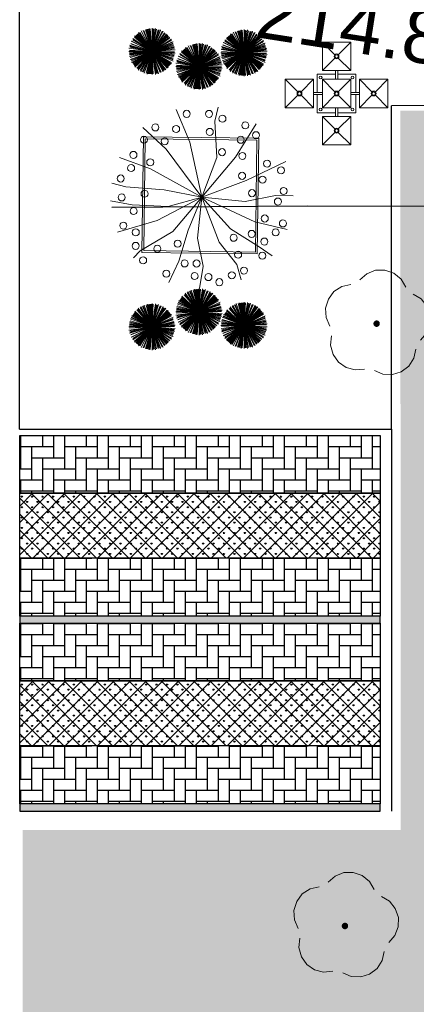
# Model space of a CAD drawing. Extents: x 6601440 to 6601733, y 5738487 to 5738717.
# Tile 39 of 129: x 6601532.44 to 6601537.94, y 5738618.46 to 5738632.09. Entities that reach past the tile are written whole.
import ezdxf

# ---------------------------------------------------------------- set-up
doc = ezdxf.new("R2010")
doc.units = 0
doc.linetypes.add('PRZER2-1', pattern=[3, 2, -1])
doc.linetypes.add('PRZER3-1', pattern=[4, 3, -1])
doc.layers.get('0').update_dxf_attribs({"linetype": 'CONTINUOUS'})
doc.layers.add('001_Dark_1 20', color=7, linetype='CONTINUOUS', lineweight=0)
doc.layers.add('MM_A_PZT_BUD_nadwieszenia', color=30, linetype='CONTINUOUS', lineweight=30)
for name, color, linetype, lineweight, true_color in [('GSLKRW', 7, 'CONTINUOUS', 25, 0x0a0909), ('GSPRDL', 7, 'CONTINUOUS', 18, 0x008000), ('GSPWPS_O', 7, 'CONTINUOUS', 0, 0x0a0909), ('GSSKOA', 7, 'PRZER3-1', 18, 0x0a0909), ('Z_zielen', 7, 'CONTINUOUS', 0, 0x008f00)]:
    doc.layers.add(name, color=color, linetype=linetype, lineweight=lineweight, true_color=true_color)
doc.layers.add('TREE Z 1 500', color=7, linetype='CONTINUOUS', lineweight=9, true_color=0xc1c79e, transparency=0.6)
doc.styles.add('GEO-INFO', font='arial.ttf')

# ---------------------------------------------------------------- blocks, each defined once
blk = doc.blocks.new('SPDLP')
blk.add_hatch(color=0).paths.add_polyline_path([(-0.09, 0), (-0.085595, -0.027812), (-0.072812, -0.052901), (-0.052901, -0.072812), (-0.027812, -0.085595), (0, -0.09), (0.027812, -0.085595), (0.052901, -0.072812), (0.072812, -0.052901), (0.085595, -0.027812), (0.09, 0), (0.085595, 0.027812), (0.072812, 0.052901), (0.052901, 0.072812), (0.027812, 0.085595), (0, 0.09), (-0.027812, 0.085595), (-0.052901, 0.072812), (-0.072812, 0.052901), (-0.085595, 0.027812)])
at = {"color": 0}
for points in [[(-0.268652, 1.271938), (-0.048001, 1.40916), (0.20623, 1.462858), (0.463525, 1.426585), (0.693003, 1.304695), (0.867117, 1.11182), (0.964971, 0.871109)], [(-1.292703, 0.137547), (-1.355024, 0.389802), (-1.327532, 0.648184), (-1.213525, 0.881678), (-1.026689, 1.062258), (-0.78945, 1.168249), (-0.530282, 1.186929)], [(1.126667, 0.648554), (1.325358, 0.481106), (1.454989, 0.255912), (1.5, 0), (1.454989, -0.255912), (1.325358, -0.481106), (1.126667, -0.648554)], [(-0.530282, -1.186929), (-0.78945, -1.168249), (-1.026689, -1.062258), (-1.213525, -0.881678), (-1.327532, -0.648184), (-1.355024, -0.389802), (-1.292703, -0.137547)], [(0.964971, -0.871109), (0.867117, -1.11182), (0.693003, -1.304695), (0.463525, -1.426585), (0.20623, -1.462858), (-0.048001, -1.40916), (-0.268652, -1.271938)]]:
    blk.add_lwpolyline(points, dxfattribs=at)
blk = doc.blocks.new('ARBPARB2')
at = {"linetype": 'Continuous'}
for p, q in [((-2.05, 1.814), (-1.08, 0.854)), ((-1.968, 1.89), (-1.08, 0.854)), ((-1.08, 0.855), (-1.938, 1.964)), ((-1.859, 1.974), (-1.08, 0.855)), ((-1.813, 2.006), (-1.079, 0.855)), ((-1.079, 0.855), (-1.778, 2.071)), ((-1.653, 2.093), (-1.079, 0.855)), ((-1.613, 2.104), (-1.078, 0.855)), ((-1.078, 0.855), (-1.605, 2.155)), ((-1.526, 2.144), (-1.078, 0.856)), ((-1.473, 2.162), (-1.078, 0.856)), ((-1.419, 2.177), (-1.078, 0.856)), ((-1.364, 2.19), (-1.077, 0.856)), ((-1.269, 2.2), (-1.077, 0.856)), ((-1.229, 2.212), (-1.077, 0.856)), ((-1.076, 0.856), (-1.111, 2.258)), ((-0.991, 2.218), (-1.076, 0.856)), ((-1.075, 0.856), (-0.919, 2.249)), ((-0.855, 2.202), (-1.075, 0.856)), ((-0.8, 2.193), (-1.075, 0.856)), ((-0.745, 2.18), (-1.075, 0.856)), ((-1.074, 0.856), (-0.613, 2.18)), ((-0.691, 2.165), (-1.074, 0.856)), ((-0.602, 2.129), (-1.074, 0.855)), ((-0.561, 2.12), (-1.074, 0.855)), ((-1.073, 0.855), (-0.436, 2.105)), ((-0.398, 2.041), (-1.073, 0.855)), ((-0.318, 1.984), (-1.073, 0.855)), ((-1.072, 0.855), (-0.271, 2.005)), ((-0.193, 1.899), (-1.072, 0.854)), ((-1.072, 0.854), (-0.17, 1.882)), ((-1.072, 0.854), (-0.077, 1.843)), ((-2.392, 1.233), (-1.082, 0.851)), ((-1.082, 0.852), (-2.387, 1.261)), ((-1.082, 0.852), (-2.387, 1.261)), ((-2.375, 1.287), (-1.082, 0.852)), ((-2.356, 1.34), (-1.082, 0.852)), ((-2.313, 1.426), (-1.082, 0.852)), ((-2.301, 1.465), (-1.082, 0.852)), ((-1.081, 0.853), (-2.275, 1.589)), ((-2.209, 1.622), (-1.081, 0.853)), ((-1.081, 0.854), (-2.163, 1.746)), ((-2.146, 1.696), (-1.081, 0.853)), ((-2.089, 1.773), (-1.081, 0.854)), ((-0.09, 1.792), (-1.072, 0.854)), ((-0.057, 1.766), (-1.071, 0.854)), ((-0.02, 1.724), (-1.071, 0.854)), ((-1.071, 0.853), (0.049, 1.698)), ((0.086, 1.577), (-1.071, 0.853)), ((0.102, 1.538), (-1.071, 0.853)), ((-1.071, 0.853), (0.154, 1.536)), ((0.153, 1.457), (-1.07, 0.852)), ((0.177, 1.406), (-1.07, 0.852)), ((-1.07, 0.852), (0.191, 1.381)), ((0.199, 1.354), (-1.07, 0.852)), ((0.218, 1.302), (-1.07, 0.852)), ((-1.07, 0.851), (0.275, 1.247)), ((-1.082, 0.85), (-2.483, 0.928)), ((-1.082, 0.849), (-2.48, 0.736)), ((-2.447, 0.863), (-1.082, 0.85)), ((-2.438, 0.767), (-1.082, 0.849)), ((-2.435, 0.671), (-1.082, 0.849)), ((-2.433, 1.044), (-1.082, 0.851)), ((-2.427, 0.615), (-1.082, 0.849)), ((-2.42, 1.084), (-1.082, 0.851)), ((-1.082, 0.848), (-2.42, 0.428)), ((-2.416, 0.56), (-1.082, 0.848)), ((-2.406, 1.179), (-1.082, 0.851)), ((-2.403, 0.506), (-1.082, 0.848)), ((-2.37, 0.416), (-1.082, 0.848)), ((-2.362, 0.374), (-1.082, 0.847)), ((-1.082, 0.847), (-2.35, 0.249)), ((-2.342, 0.322), (-1.082, 0.847)), ((-2.26, 0.16), (-1.081, 0.847)), ((-1.081, 0.846), (-2.256, 0.081)), ((-2.234, 0.128), (-1.081, 0.846)), ((-2.185, 0.045), (-1.081, 0.846)), ((-2.152, 0), (-1.081, 0.846)), ((-1.081, 0.846), (-2.136, -0.024)), ((-2.116, -0.044), (-1.081, 0.846)), ((-2.079, -0.085), (-1.081, 0.845)), ((-2.006, -0.148), (-1.08, 0.845)), ((-1.98, -0.181), (-1.08, 0.845)), ((-1.937, -0.217), (-1.08, 0.845)), ((-1.08, 0.845), (-1.91, -0.286)), ((-1.789, -0.321), (-1.079, 0.844)), ((-1.079, 0.844), (-1.747, -0.389)), ((-1.668, -0.387), (-1.079, 0.844)), ((-1.617, -0.41), (-1.078, 0.844)), ((-1.078, 0.844), (-1.592, -0.424)), ((-1.565, -0.431), (-1.078, 0.844)), ((-1.512, -0.45), (-1.078, 0.844)), ((-1.078, 0.844), (-1.457, -0.507)), ((-1.418, -0.471), (-1.078, 0.844)), ((-1.38, -0.487), (-1.077, 0.844)), ((-1.077, 0.843), (-1.268, -0.546)), ((-1.2, -0.516), (-1.077, 0.843)), ((-1.145, -0.519), (-1.076, 0.843)), ((-1.103, -0.515), (-1.076, 0.843)), ((-1.076, 0.843), (-1.076, -0.559)), ((-1.075, 0.844), (-0.764, -0.524)), ((-0.748, -0.475), (-1.075, 0.844)), ((-0.895, -0.509), (-1.075, 0.843)), ((-1.075, 0.843), (-0.923, -0.516)), ((-0.952, -0.516), (-1.075, 0.843)), ((-1.074, 0.844), (-0.58, -0.469)), ((-0.706, -0.47), (-1.074, 0.844)), ((-0.653, -0.454), (-1.074, 0.844)), ((-0.45, -0.363), (-1.073, 0.844)), ((-0.484, -0.387), (-1.073, 0.844)), ((-0.363, -0.321), (-1.073, 0.844)), ((-1.073, 0.844), (-0.405, -0.389)), ((-0.316, -0.291), (-1.073, 0.844)), ((-1.072, 0.845), (-0.291, -0.278)), ((-1.072, 0.845), (-0.148, -0.21)), ((-0.225, -0.225), (-1.072, 0.845)), ((-0.27, -0.259), (-1.072, 0.845)), ((-0.122, -0.135), (-1.072, 0.845)), ((0.119, 0.179), (-1.071, 0.847)), ((-1.071, 0.846), (0.116, 0.099)), ((0, 0), (-1.071, 0.846)), ((0.033, 0.045), (-1.071, 0.846)), ((-1.071, 0.846), (-0.011, -0.073)), ((0.257, 1.17), (-1.07, 0.851)), ((-1.07, 0.851), (0.317, 1.059)), ((0.288, 0.991), (-1.07, 0.85)), ((0.292, 0.935), (-1.07, 0.85)), ((-1.07, 0.85), (0.333, 0.873)), ((-1.07, 0.849), (0.287, 0.677)), ((0.291, 0.753), (-1.07, 0.849)), ((0.294, 0.809), (-1.07, 0.849)), ((0.271, 0.594), (-1.07, 0.848)), ((-1.07, 0.848), (0.293, 0.518)), ((0.217, 0.395), (-1.07, 0.848)), ((0.198, 0.342), (-1.07, 0.847)), ((-1.07, 0.847), (0.208, 0.269))]:
    blk.add_line(p, q, dxfattribs=at)
blk.add_circle((-1.076, 0.85), 0.00621)
blk = doc.blocks.new('PGROM-B09X0104')
at = {"color": 0}
for points in [[(-12.5, 11.5), (-37.7, 267.9), (-83.7, 498.1), (-95.3, 668.7)], [(-12.5, 11.5), (-124.6, 288.4), (-257.4, 446.9), (-311.4, 602.6)], [(-12.5, 11.5), (54.3, 329.3), (197.3, 564.6), (215.5, 633.4)], [(-12.5, 11.5), (192.2, 314), (406.4, 524.6)], [(-12.5, 11.5), (-277.9, 237.2), (-466.9, 319.1), (-547.4, 402.1)], [(-12.5, 11.5), (171.8, 186.1), (406.8, 298.6), (557.9, 348.2)], [(-12.5, 11.5), (253.5, 94), (509, 206.6), (612.5, 230.8)], [(-12.5, 11.5), (-303.4, 114.5), (-548.7, 129.8), (-661.7, 142.7)], [(-12.5, 11.5), (-436.3, -13.4), (-668.8, -77.1)], [(-12.5, 11.5), (-303.4, -110.5), (-477.1, -253.7), (-590.4, -312)], [(-12.5, 11.5), (-237, -248.6), (-426.2, -505.7)], [(-12.5, 11.5), (-88.8, -361.1), (-108.5, -643.8)], [(-12.5, 11.5), (411.9, 7.1), (649.2, 41)], [(-12.5, 11.5), (381.3, -171.9), (604, -230.8)], [(-12.5, 11.5), (28.7, -294.7), (166.7, -519.7), (192.9, -618.2)], [(-12.5, 11.5), (253.5, -299.8), (453.8, -458.9)]]:
    blk.add_lwpolyline(points, dxfattribs=at)
for centre in [(-47.9, 620.8), (146.2, 615.7), (243.3, 549.2), (-415.8, 493), (-329, 498.1), (-237, 539), (-129.7, 493), (95.1, 493), (-472, 406), (-206.3, 452.1), (289.3, 462.3), (391.5, 462.3), (-533.3, 334.4), (-17.3, 390.7), (376.2, 334.4), (498.8, 288.4), (-441.4, 252.6), (-599.8, 175.9), (-354.5, 160.5), (365.9, 186.1), (570.3, 170.8), (-564, 78.7), (-456.7, 73.6), (539.7, 68.5), (-604.9, -18.5), (570.3, -23.6), (-487.4, -69.6), (437.5, -33.8), (-620.2, -100.3), (555, -156.6), (-512.9, -223.1), (-318.7, -187.3), (417, -217.9), (-512.9, -310), (-339.2, -310), (-196.1, -264), (524.3, -274.2), (13.4, -345.8), (386.4, -335.6), (-426, -432.8), (-313.6, -427.6), (-129.7, -391.8), (161.6, -432.8), (-63.3, -489), (371, -468.6), (-145, -570.8), (125.8, -560.6), (228, -545.3), (-42.8, -596.4)]:
    blk.add_circle(centre, 25.5, dxfattribs=at)
blk = doc.blocks.new('A$C5B6836A8')
at = {"linetype": 'ByBlock'}
for p, q in [((0.514, 1.422), (0.687, 1.249)), ((0.514, 1.422), (0.514, 1.029)), ((0.908, 1.422), (0.514, 1.422)), ((0.908, 1.422), (0.735, 1.249)), ((0.908, 1.422), (0.908, 1.029)), ((0.687, 1.202), (0.514, 1.029)), ((0.735, 1.202), (0.908, 1.029)), ((0.444, 0.978), (0.444, 0.726)), ((0.444, 0.978), (0.696, 0.978)), ((0.908, 1.029), (0.514, 1.029)), ((0.696, 1.029), (0.696, 0.908)), ((0.726, 1.029), (0.726, 0.908)), ((0.726, 0.978), (0.978, 0.978)), ((0.978, 0.726), (0.978, 0.978)), ((0, 0.908), (0.393, 0.908)), ((0, 0.908), (0, 0.514)), ((0, 0.908), (0.173, 0.735)), ((0.22, 0.735), (0.393, 0.908)), ((0.393, 0.908), (0.393, 0.514)), ((0.514, 0.908), (0.908, 0.908)), ((0.514, 0.908), (0.514, 0.514)), ((0.514, 0.908), (0.687, 0.735)), ((0.735, 0.735), (0.908, 0.908)), ((0.908, 0.908), (0.908, 0.514)), ((1.029, 0.908), (1.202, 0.735)), ((1.029, 0.908), (1.422, 0.908)), ((1.029, 0.908), (1.029, 0.514)), ((1.249, 0.735), (1.422, 0.908)), ((1.422, 0.908), (1.422, 0.514)), ((0, 0.514), (0.173, 0.687)), ((0.22, 0.687), (0.393, 0.514)), ((0.393, 0.726), (0.514, 0.726)), ((0.393, 0.696), (0.514, 0.696)), ((0.444, 0.696), (0.444, 0.444)), ((0.514, 0.514), (0.687, 0.687)), ((0.735, 0.687), (0.908, 0.514)), ((0.908, 0.726), (1.029, 0.726)), ((0.908, 0.696), (1.029, 0.696)), ((0.978, 0.444), (0.978, 0.696)), ((1.029, 0.514), (1.202, 0.687)), ((1.249, 0.687), (1.422, 0.514)), ((0, 0.514), (0.393, 0.514)), ((0.444, 0.444), (0.696, 0.444)), ((0.514, 0.514), (0.908, 0.514)), ((0.696, 0.514), (0.696, 0.393)), ((0.726, 0.514), (0.726, 0.393)), ((0.726, 0.444), (0.978, 0.444)), ((1.029, 0.514), (1.422, 0.514)), ((0.908, 0.393), (0.514, 0.393)), ((0.514, 0.393), (0.514, 0)), ((0.514, 0.393), (0.687, 0.22)), ((0.908, 0.393), (0.735, 0.22)), ((0.908, 0.393), (0.908, 0)), ((0.687, 0.173), (0.514, 0)), ((0.735, 0.173), (0.908, 0)), ((0.908, 0), (0.514, 0))]:
    blk.add_line(p, q, dxfattribs=at)
for centre, radius in [((0.711, 1.225), 0.0334), ((0.711, 1.225), 0.0233), ((0.49, 0.932), 0.0197), ((0.932, 0.932), 0.0197), ((0.197, 0.711), 0.0334), ((0.197, 0.711), 0.0233), ((0.711, 0.711), 0.0334), ((0.711, 0.711), 0.0233), ((1.225, 0.711), 0.0334), ((1.225, 0.711), 0.0233), ((0.49, 0.49), 0.0197), ((0.932, 0.49), 0.0197), ((0.711, 0.197), 0.0334), ((0.711, 0.197), 0.0233)]:
    blk.add_circle(centre, radius, dxfattribs=at)

msp = doc.modelspace()

# ---------------------------------------------------------------- hatches: boundary and pattern name
h = msp.add_hatch()
h.set_pattern_fill('GRASS', color=3, scale=0.02, angle=90)
h.set_pattern_definition([(180, (-0.01457, -0.0124), (-0.3592102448, -0.3592102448), [0.09525, -0.6231704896]), (135, (-0.01457, -0.0124), (-0.359210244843, -0.359210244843), [0.09525, -0.41275]), (225, (-0.01457, -0.0124), (0.359210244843, -0.359210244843), [0.09525, -0.41275])])
h.paths.add_polyline_path([(6601537.72084, 5738630.83002), (6601567.94634, 5738630.84162), (6601567.94634, 5738621.88314), (6601550.51345, 5738621.88314), (6601550.41234, 5738621.88314), (6601550.39198, 5738605.23717), (6601547.87965, 5738600.80299), (6601546.81044, 5738599.97576), (6601546.81044, 5738600.99873), (6601537.74883, 5738601.0601), (6601537.74883, 5738604.39247), (6601532.4487, 5738604.39247), (6601532.4487, 5738607.03252), (6601538.85838, 5738607.03252), (6601538.85838, 5738614.57282), (6601532.48322, 5738614.57282), (6601532.48322, 5738620.8702), (6601537.72466, 5738620.8702)])
at = {"linetype": 'PRZER2-1'}
h = msp.add_hatch(dxfattribs=at)
h.set_pattern_fill('AR-HBONE', color=256, scale=0.0015, angle=45)
h.set_pattern_definition([(90, (30.80026, -10.76315), (-0.1524, 0.1524), [0.4572, -0.1524]), (180, (30.80026, -10.61075), (-0.1524, 0.1524), [0.4572, -0.1524])])
h.paths.add_polyline_path([(6601532.44225, 5738626.33102), (6601532.44225, 5738625.53359), (6601537.44225, 5738625.53359), (6601537.44225, 5738626.33102)])
h = msp.add_hatch(dxfattribs=at)
h.set_pattern_fill('ANSI37', color=256, scale=0.05)
h.set_pattern_definition([(45, (30.83301, -10.37066), (-0.1122532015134, 0.1122532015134), []), (135, (30.83301, -10.37066), (-0.1122532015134, -0.1122532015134), [])])
h.paths.add_polyline_path([(6601532.44225, 5738624.63361), (6601532.44225, 5738625.53359), (6601537.44225, 5738625.53359), (6601537.44225, 5738624.63361)])
h = msp.add_hatch(dxfattribs=at)
h.set_pattern_fill('GRASS', color=3, scale=0.004)
h.set_pattern_definition([(90, (0.00038, -22.06161), (-0.07184204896, 0.07184204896), [0.01905, -0.12463409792]), (45, (0.00038, -22.06161), (-0.0718420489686, 0.0718420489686), [0.01905, -0.08255]), (135, (0.00038, -22.06161), (-0.0718420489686, -0.0718420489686), [0.01905, -0.08255])])
h.paths.add_polyline_path([(6601532.44225, 5738624.63361), (6601532.44225, 5738625.53359), (6601537.44225, 5738625.53359), (6601537.44225, 5738624.63361)])
h = msp.add_hatch(dxfattribs=at)
h.set_pattern_fill('AR-HBONE', color=256, scale=0.0015, angle=45)
h.set_pattern_definition([(90, (30.80026, -12.46056), (-0.1524, 0.1524), [0.4572, -0.1524]), (180, (30.80026, -12.30816), (-0.1524, 0.1524), [0.4572, -0.1524])])
h.paths.add_polyline_path([(6601532.44225, 5738624.63361), (6601532.44225, 5738623.83618), (6601537.44225, 5738623.83618), (6601537.44225, 5738624.63361)])
h = msp.add_hatch(color=256)
h.dxf.hatch_style = 1
h.paths.add_polyline_path([(6601532.44225, 5738623.83102), (6601532.44225, 5738623.73102), (6601537.44225, 5738623.73102), (6601537.44225, 5738623.83102)])
h = msp.add_hatch(dxfattribs=at)
h.set_pattern_fill('AR-HBONE', color=256, scale=0.0015, angle=45)
h.set_pattern_definition([(90, (30.80026, -13.36315), (-0.1524, 0.1524), [0.4572, -0.1524]), (180, (30.80026, -13.21075), (-0.1524, 0.1524), [0.4572, -0.1524])])
h.paths.add_polyline_path([(6601532.44225, 5738623.73102), (6601532.44225, 5738622.93359), (6601537.44225, 5738622.93359), (6601537.44225, 5738623.73102)])
h = msp.add_hatch(dxfattribs=at)
h.set_pattern_fill('ANSI37', color=256, scale=0.05)
h.set_pattern_definition([(45, (30.83301, -12.97066), (-0.1122532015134, 0.1122532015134), []), (135, (30.83301, -12.97066), (-0.1122532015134, -0.1122532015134), [])])
h.paths.add_polyline_path([(6601532.44225, 5738622.03361), (6601532.44225, 5738622.93359), (6601537.44225, 5738622.93359), (6601537.44225, 5738622.03361)])
h = msp.add_hatch(dxfattribs=at)
h.set_pattern_fill('GRASS', color=3, scale=0.004)
h.set_pattern_definition([(90, (0.00038, -24.66161), (-0.07184204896, 0.07184204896), [0.01905, -0.12463409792]), (45, (0.00038, -24.66161), (-0.0718420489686, 0.0718420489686), [0.01905, -0.08255]), (135, (0.00038, -24.66161), (-0.0718420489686, -0.0718420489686), [0.01905, -0.08255])])
h.paths.add_polyline_path([(6601532.44225, 5738622.03361), (6601532.44225, 5738622.93359), (6601537.44225, 5738622.93359), (6601537.44225, 5738622.03361)])
h = msp.add_hatch(dxfattribs=at)
h.set_pattern_fill('AR-HBONE', color=256, scale=0.0015, angle=45)
h.set_pattern_definition([(90, (30.80026, -15.06056), (-0.1524, 0.1524), [0.4572, -0.1524]), (180, (30.80026, -14.90816), (-0.1524, 0.1524), [0.4572, -0.1524])])
h.paths.add_polyline_path([(6601532.44225, 5738622.03361), (6601532.44225, 5738621.23618), (6601537.44225, 5738621.23618), (6601537.44225, 5738622.03361)])
h = msp.add_hatch(color=256)
h.dxf.hatch_style = 1
h.paths.add_polyline_path([(6601532.44225, 5738621.23102), (6601532.44225, 5738621.13102), (6601537.44225, 5738621.13102), (6601537.44225, 5738621.23102)])

# ---------------------------------------------------------------- linework, layer by layer
at = {"color": 3}
for p, q in [((6601532.44187, 5738626.4205), (6601532.44187, 5738632.89263)), ((6601539.18388, 5738630.9046), (6601537.59707, 5738630.89347)), ((6601537.59707, 5738626.4205), (6601537.59707, 5738630.89347)), ((6601532.44187, 5738626.4205), (6601537.59707, 5738626.4205)), ((6601537.59707, 5738626.4205), (6601537.59707, 5738621.13102)), ((6601532.44187, 5738623.73102), (6601537.44225, 5738623.73102))]:
    msp.add_line(p, q, dxfattribs=at)
at = {"color": 7, "ltscale": 0.5}
for points in [[(6601532.44225, 5738626.33102), (6601537.44225, 5738626.33102), (6601537.44225, 5738625.53359), (6601532.44225, 5738625.53359), (6601532.44225, 5738626.33102)], [(6601532.44225, 5738623.73102), (6601537.44225, 5738623.73102), (6601537.44225, 5738622.93359), (6601532.44225, 5738622.93359), (6601532.44225, 5738623.73102)]]:
    msp.add_lwpolyline(points, dxfattribs=at)
at = {"color": 7}
for points in [[(6601532.44225, 5738624.63361), (6601532.44225, 5738625.53359), (6601537.44225, 5738625.53359), (6601537.44225, 5738624.63361), (6601532.44225, 5738624.63361)], [(6601532.44225, 5738623.83102), (6601532.44225, 5738623.73102), (6601537.44225, 5738623.73102), (6601537.44225, 5738623.83102), (6601532.44225, 5738623.83102)], [(6601532.44225, 5738622.03361), (6601532.44225, 5738622.93359), (6601537.44225, 5738622.93359), (6601537.44225, 5738622.03361), (6601532.44225, 5738622.03361)], [(6601532.44225, 5738621.23102), (6601532.44225, 5738621.13102), (6601537.44225, 5738621.13102), (6601537.44225, 5738621.23102), (6601532.44225, 5738621.23102)]]:
    msp.add_lwpolyline(points, dxfattribs=at)
at = {"color": 7, "linetype": 'PRZER2-1', "ltscale": 0.5}
for points in [[(6601532.44225, 5738623.83102), (6601532.44225, 5738624.63361), (6601537.44225, 5738624.63361), (6601537.44225, 5738623.83102), (6601532.44225, 5738623.83102)], [(6601532.44225, 5738621.23102), (6601532.44225, 5738622.03361), (6601537.44225, 5738622.03361), (6601537.44225, 5738621.23102), (6601532.44225, 5738621.23102)]]:
    msp.add_lwpolyline(points, dxfattribs=at)
at = {"layer": 'GSLKRW', "linetype": 'Continuous', "lineweight": 25, "elevation": 10.18}
msp.add_lwpolyline([(6601533.94757, 5738599.78834), (6601536.61802, 5738599.78138), (6601540.08825, 5738599.84833), (6601543.29883, 5738599.83401), (6601546.11906, 5738599.87778, 0.36265711), (6601550.37086, 5738606.85694), (6601551.08539, 5738623.99057, 0.1494936), (6601550.08039, 5738626.89286, 0.20377159), (6601544.55438, 5738629.4929), (6601536.4263, 5738629.50791), (6601533.72121, 5738629.48643)], format="xyb", dxfattribs=at)
at = {"layer": 'GSSKOA', "linetype": 'PRZER3-1', "lineweight": 18, "ltscale": 0.5}
for p, q in [((6601536.4263, 5738629.50791, 10.18), (6601533.72121, 5738629.48643, 10.18)), ((6601544.55438, 5738629.4929, 10.18), (6601536.4263, 5738629.50791, 10.18))]:
    msp.add_line(p, q, dxfattribs=at)
at = {"layer": 'MM_A_PZT_BUD_nadwieszenia', "lineweight": 13}
for points in [[(6601535.73626, 5738628.84575), (6601535.75687, 5738630.44562), (6601534.157, 5738630.46623), (6601534.13639, 5738628.86636)], [(6601535.71158, 5738628.87107), (6601535.73155, 5738630.42094), (6601534.18168, 5738630.44091), (6601534.16171, 5738628.89104)]]:
    msp.add_lwpolyline(points, close=True, dxfattribs=at)

# ---------------------------------------------------------------- block references
at = {"layer": '001_Dark_1 20', "xscale": -1}
msp.add_blockref('A$C5B6836A8', (6601537.54721, 5738630.35484), dxfattribs=at)
at = {"layer": 'GSPRDL', "lineweight": 5, "xscale": 0.4999999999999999, "yscale": 0.4999999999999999, "rotation": 81.147178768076}
for p in [(6601537.39118, 5738627.87999, 10.14), (6601536.95221, 5738619.54085, 10.14)]:
    msp.add_blockref('SPDLP', p, dxfattribs=at)
at = {"layer": 'TREE Z 1 500', "yscale": 0.2281425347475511, "zscale": 0.2281425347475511}
for p, xscale, rotation in [((6601534.15585, 5738631.3605), -0.2281425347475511, 29.07405937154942), ((6601535.43166, 5738631.34076), -0.2281425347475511, 29.07405937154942), ((6601534.80757, 5738631.15304), -0.2281425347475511, 29.07405937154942), ((6601534.80757, 5738628.33198), 0.2281425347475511, 150.9259406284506), ((6601534.15585, 5738628.12452), 0.2281425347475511, 150.9259406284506), ((6601535.43166, 5738628.14427), 0.2281425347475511, 150.9259406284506)]:
    msp.add_blockref('ARBPARB2', p, dxfattribs=dict(at, xscale=xscale, rotation=rotation))
at = {"layer": 'Z_zielen', "xscale": 0.001910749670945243, "yscale": 0.001910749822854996, "zscale": 0.001910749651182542, "rotation": 151.6904755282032}
msp.add_blockref('PGROM-B09X0104', (6601534.95743, 5738629.66015), dxfattribs=at)

# ---------------------------------------------------------------- texts
at = {"layer": 'GSPWPS_O', "lineweight": 0, "style": 'GEO-INFO'}
msp.add_text('214.83', height=0.75, rotation=351.147179, dxfattribs=at).set_placement((6601535.68671, 5738631.84945, 10.8))

doc.saveas('drawing.dxf')
